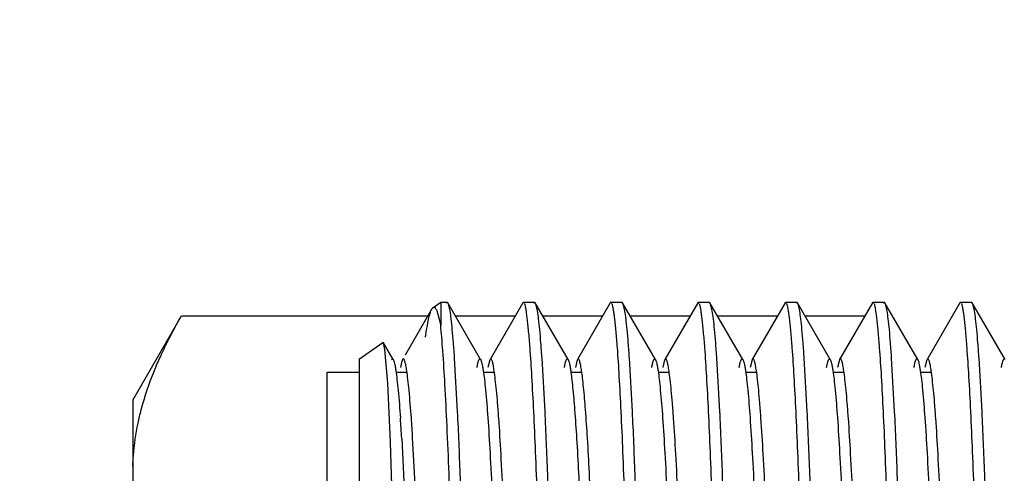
# Model space of a CAD drawing. Header units: inches. Extents: x 0.2 to 16.8, y 0.2 to 10.8.
# Tile 15 of 34: x 9.105 to 9.387, y 4.481 to 4.611. Entities that reach past the tile are written whole.
import ezdxf

# ---------------------------------------------------------------- set-up
doc = ezdxf.new("R2010")
doc.units = ezdxf.units.IN
doc.header["$LTSCALE"] = 0.935
doc.header["$MEASUREMENT"] = 0
doc.layers.get('0').update_dxf_attribs({"linetype": 'CONTINUOUS'})
doc.layers.add('DIMENSIONS', color=7, linetype='CONTINUOUS')
doc.styles.get("Standard").update_dxf_attribs({"font": 'txt', "width": 0.8})
doc.dimstyles.new('DIMSTYLE_1', dxfattribs={"dimtxt": 0.125, "dimasz": 0.18, "dimexe": 0.18, "dimexo": 0.0625, "dimgap": 0.09, "dimtad": 0, "dimtih": 1, "dimtoh": 1, "dimdec": 3, "dimzin": 4, "dimdsep": 46, "dimtxsty": 'STANDARD', "dimblk": '_FILLED', "dimblk1": '_FILLED', "dimblk2": '_FILLED', "dimcen": 0.09, "dimadec": 0, "dimazin": 0, "dimtp": 0.01, "dimtm": 0.01, "dimtfac": 1, "dimtdec": 3, "dimtofl": 0, "dimtmove": 0, "dimatfit": 3, "dimldrblk": '_FILLED', "dimfxl": 1, "dimtolj": 1, "dimtzin": 4, "dimarcsym": 0})

# ---------------------------------------------------------------- blocks, each defined once
blk = doc.blocks.new('*D26')
at = {"layer": 'DIMENSIONS', "color": 2, "linetype": 'CONTINUOUS'}
blk.add_line((8.97203, 5.43851), (8.97203, 2.48227), dxfattribs=at)
at = {"layer": 'DIMENSIONS', "color": 2, "linetype": 'CONTINUOUS', "insert": (8.90953, 2.41977), "char_height": 0.125, "width": 1.225, "attachment_point": 3, "rotation": 90, "line_spacing_factor": 0.9}
blk.add_mtext('.649{\\Ftxt.shx;\\W1.000000;\\H0.125000; }[16.49]', dxfattribs=at)
blk = doc.blocks.new('_FILLED')
at = {"color": 0, "linetype": 'BYBLOCK'}
blk.add_solid([(0, 0), (-1, 0.1736), (-1, -0.1736)], dxfattribs=at)

msp = doc.modelspace()

# ---------------------------------------------------------------- linework, layer by layer
at = {"color": 6, "linetype": 'CONTINUOUS'}
for p, q in [((9.22282, 4.52831), (9.22315, 4.5287)), ((9.22315, 4.5287), (9.22533, 4.53023)), ((9.22533, 4.53023), (9.22716, 4.53023)), ((9.22533, 4.53023), (9.22533, 4.52353)), ((9.22692, 4.52998), (9.22716, 4.53023)), ((9.22716, 4.53023), (9.22735, 4.53006)), ((9.23676, 4.51379), (9.22735, 4.53006)), ((9.22735, 4.53005), (9.22793, 4.52776)), ((9.24884, 4.53006), (9.23944, 4.5138)), ((9.24884, 4.53006), (9.2488, 4.52998)), ((9.24903, 4.53023), (9.24884, 4.53006)), ((9.2493, 4.5299), (9.24903, 4.53022)), ((9.24904, 4.53023), (9.25216, 4.53023)), ((9.25192, 4.52998), (9.25216, 4.53023)), ((9.25216, 4.53023), (9.25235, 4.53006)), ((9.26176, 4.51379), (9.25235, 4.53006)), ((9.25235, 4.53005), (9.25293, 4.52776)), ((9.27384, 4.53006), (9.26444, 4.5138)), ((9.27384, 4.53006), (9.2738, 4.52998)), ((9.27403, 4.53023), (9.27384, 4.53006)), ((9.2743, 4.5299), (9.27403, 4.53022)), ((9.27404, 4.53023), (9.27716, 4.53023)), ((9.27692, 4.52998), (9.27716, 4.53023)), ((9.27716, 4.53023), (9.27735, 4.53006)), ((9.28676, 4.51379), (9.27735, 4.53006)), ((9.27735, 4.53005), (9.27793, 4.52776)), ((9.29884, 4.53006), (9.28944, 4.5138)), ((9.29884, 4.53006), (9.2988, 4.52998)), ((9.29903, 4.53023), (9.29884, 4.53006)), ((9.2993, 4.5299), (9.29903, 4.53022)), ((9.29904, 4.53023), (9.30216, 4.53023)), ((9.30192, 4.52998), (9.30216, 4.53023)), ((9.30216, 4.53023), (9.30235, 4.53006)), ((9.31176, 4.51379), (9.30235, 4.53006)), ((9.30235, 4.53005), (9.30293, 4.52776)), ((9.32384, 4.53006), (9.31444, 4.5138)), ((9.32384, 4.53006), (9.3238, 4.52998)), ((9.32403, 4.53023), (9.32384, 4.53006)), ((9.3243, 4.5299), (9.32403, 4.53022)), ((9.32404, 4.53023), (9.32716, 4.53023)), ((9.32692, 4.52998), (9.32716, 4.53023)), ((9.32716, 4.53023), (9.32735, 4.53006)), ((9.33676, 4.51379), (9.32735, 4.53006)), ((9.32735, 4.53005), (9.32793, 4.52776)), ((9.34884, 4.53006), (9.33944, 4.5138)), ((9.34884, 4.53006), (9.3488, 4.52998)), ((9.34903, 4.53023), (9.34884, 4.53006)), ((9.3493, 4.5299), (9.34903, 4.53022)), ((9.34904, 4.53023), (9.35216, 4.53023)), ((9.35192, 4.52998), (9.35216, 4.53023)), ((9.35216, 4.53023), (9.35235, 4.53006)), ((9.36176, 4.51379), (9.35235, 4.53006)), ((9.35235, 4.53005), (9.35293, 4.52776)), ((9.37384, 4.53006), (9.36444, 4.5138)), ((9.37384, 4.53006), (9.3738, 4.52998)), ((9.37403, 4.53023), (9.37384, 4.53006)), ((9.3743, 4.5299), (9.37403, 4.53022)), ((9.37404, 4.53023), (9.37716, 4.53023)), ((9.37692, 4.52998), (9.37716, 4.53023)), ((9.37716, 4.53023), (9.37735, 4.53006)), ((9.38676, 4.51379), (9.37735, 4.53006)), ((9.37735, 4.53005), (9.37793, 4.52776)), ((9.13727, 4.50218), (9.1512, 4.52631)), ((9.1512, 4.52631), (9.22167, 4.52631)), ((9.22282, 4.52831), (9.21514, 4.51502)), ((9.22276, 4.52818), (9.22282, 4.52831)), ((9.22444, 4.52715), (9.22533, 4.52353)), ((9.22952, 4.52631), (9.24667, 4.52631)), ((9.25452, 4.52631), (9.27167, 4.52631)), ((9.27952, 4.52631), (9.29667, 4.52631)), ((9.30452, 4.52631), (9.32167, 4.52631)), ((9.32952, 4.52631), (9.34667, 4.52631)), ((9.20214, 4.51399), (9.20883, 4.51867)), ((9.20883, 4.51867), (9.20866, 4.51833)), ((9.20898, 4.51859), (9.20883, 4.51867)), ((9.21176, 4.51379), (9.20898, 4.51859)), ((9.2094, 4.51666), (9.20898, 4.51859)), ((9.21018, 4.50705), (9.2094, 4.51666)), ((9.20214, 4.29646), (9.20214, 4.51399)), ((9.2113, 4.51377), (9.21154, 4.51399)), ((9.21154, 4.51399), (9.21177, 4.51379)), ((9.21415, 4.513), (9.21385, 4.51157)), ((9.21439, 4.51372), (9.21415, 4.513)), ((9.21466, 4.51399), (9.21444, 4.5138)), ((9.22922, 4.51415), (9.23008, 4.49898)), ((9.23654, 4.51399), (9.23677, 4.51379)), ((9.23939, 4.51372), (9.23885, 4.51157)), ((9.23966, 4.51399), (9.23944, 4.5138)), ((9.25422, 4.51415), (9.25508, 4.49898)), ((9.26154, 4.51399), (9.26177, 4.51379)), ((9.26439, 4.51372), (9.26385, 4.51157)), ((9.26466, 4.51399), (9.26444, 4.5138)), ((9.27922, 4.51415), (9.28008, 4.49898)), ((9.28654, 4.51399), (9.28677, 4.51379)), ((9.28939, 4.51372), (9.28885, 4.51157)), ((9.28966, 4.51399), (9.28944, 4.5138)), ((9.30422, 4.51415), (9.30508, 4.49898)), ((9.31154, 4.51399), (9.31177, 4.51379)), ((9.31439, 4.51372), (9.31385, 4.51157)), ((9.31466, 4.51399), (9.31444, 4.5138)), ((9.32922, 4.51415), (9.33008, 4.49898)), ((9.33654, 4.51399), (9.33677, 4.51379)), ((9.33939, 4.51372), (9.33885, 4.51157)), ((9.33966, 4.51399), (9.33944, 4.5138)), ((9.35422, 4.51415), (9.35508, 4.49898)), ((9.36154, 4.51399), (9.36177, 4.51379)), ((9.36439, 4.51372), (9.36385, 4.51157)), ((9.36466, 4.51399), (9.36444, 4.5138)), ((9.37922, 4.51415), (9.38008, 4.49898)), ((9.21096, 4.49017), (9.21018, 4.50705)), ((9.13727, 4.50217), (9.13727, 4.19017)), ((9.21175, 4.46446), (9.21096, 4.49017)), ((9.2142, 4.49123), (9.21562, 4.46174)), ((9.2182, 4.47454), (9.21731, 4.49139))]:
    msp.add_line(p, q, dxfattribs=at)
at = {"color": 7, "linetype": 'CONTINUOUS'}
for p, q in [((9.19286, 4.51023), (9.20214, 4.51023)), ((9.19286, 4.30024), (9.19286, 4.51022)), ((9.21255, 4.51023), (9.21567, 4.51023)), ((9.23755, 4.51023), (9.24067, 4.51023)), ((9.26255, 4.51023), (9.26567, 4.51023)), ((9.28755, 4.51023), (9.29067, 4.51023)), ((9.31255, 4.51023), (9.31567, 4.51023)), ((9.33755, 4.51023), (9.34067, 4.51023)), ((9.36255, 4.51023), (9.36567, 4.51023))]:
    msp.add_line(p, q, dxfattribs=at)
at = {"color": 6, "linetype": 'CONTINUOUS'}
for centre, radius, start, end in [((8.64439, 4.45651), 0.57086, 3.4866, 4.072), ((8.60918, 4.45407), 0.60928, 3.51152, 4.04493), ((9.20448, 4.48124), 0.06721, 178.2585, 179.9674)]:
    msp.add_arc(centre, radius, start, end, dxfattribs=at)
for points, knots in [([(9.22315, 4.5287), (9.22319, 4.52873), (9.2233, 4.52878), (9.22347, 4.52877), (9.22364, 4.52868), (9.2238, 4.52852), (9.22396, 4.52828), (9.2242, 4.52783), (9.22435, 4.52744), (9.22444, 4.52715)], [0, 0, 0, 0, 0.075936, 0.145754, 0.224699, 0.323761, 0.448623, 0.602097, 1, 1, 1, 1]), ([(9.25088, 4.51718), (9.25076, 4.51874), (9.25058, 4.52096), (9.25031, 4.52374), (9.25012, 4.52545), (9.24994, 4.52689), (9.24976, 4.52808), (9.24958, 4.529), (9.24944, 4.52952), (9.24937, 4.52973)], [0, 0, 0, 0, 0.370937, 0.526853, 0.662657, 0.778053, 0.872772, 0.946701, 1, 1, 1, 1]), ([(9.27588, 4.51718), (9.27576, 4.51874), (9.27558, 4.52096), (9.27531, 4.52374), (9.27512, 4.52545), (9.27494, 4.52689), (9.27476, 4.52808), (9.27458, 4.529), (9.27444, 4.52952), (9.27437, 4.52973)], [0, 0, 0, 0, 0.370937, 0.526853, 0.662657, 0.778053, 0.872772, 0.946701, 1, 1, 1, 1]), ([(9.30088, 4.51718), (9.30076, 4.51874), (9.30058, 4.52096), (9.30031, 4.52374), (9.30012, 4.52545), (9.29994, 4.52689), (9.29976, 4.52808), (9.29958, 4.529), (9.29944, 4.52952), (9.29937, 4.52973)], [0, 0, 0, 0, 0.370937, 0.526853, 0.662657, 0.778053, 0.872772, 0.946701, 1, 1, 1, 1]), ([(9.32588, 4.51718), (9.32576, 4.51874), (9.32558, 4.52096), (9.32531, 4.52374), (9.32512, 4.52545), (9.32494, 4.52689), (9.32476, 4.52808), (9.32458, 4.529), (9.32444, 4.52952), (9.32437, 4.52973)], [0, 0, 0, 0, 0.370937, 0.526853, 0.662657, 0.778053, 0.872772, 0.946701, 1, 1, 1, 1]), ([(9.35088, 4.51718), (9.35076, 4.51874), (9.35058, 4.52096), (9.35031, 4.52374), (9.35012, 4.52545), (9.34994, 4.52689), (9.34976, 4.52808), (9.34958, 4.529), (9.34944, 4.52952), (9.34937, 4.52973)], [0, 0, 0, 0, 0.370937, 0.526853, 0.662657, 0.778053, 0.872772, 0.946701, 1, 1, 1, 1]), ([(9.37588, 4.51718), (9.37576, 4.51874), (9.37558, 4.52096), (9.37531, 4.52374), (9.37512, 4.52545), (9.37494, 4.52689), (9.37476, 4.52808), (9.37458, 4.529), (9.37444, 4.52952), (9.37437, 4.52973)], [0, 0, 0, 0, 0.370937, 0.526853, 0.662657, 0.778053, 0.872772, 0.946701, 1, 1, 1, 1]), ([(9.14345, 4.51066), (9.14399, 4.51199), (9.1463, 4.51734), (9.14901, 4.5225), (9.1512, 4.52631)], [0, 0, 0, 0, 0.245593, 1, 1, 1, 1]), ([(9.22793, 4.52776), (9.22805, 4.52699), (9.22828, 4.5252), (9.2286, 4.52215), (9.22892, 4.51839), (9.22912, 4.51564), (9.22922, 4.51415)], [0, 0, 0, 0, 0.170848, 0.39537, 0.672233, 1, 1, 1, 1]), ([(9.25293, 4.52776), (9.25305, 4.52699), (9.25328, 4.5252), (9.2536, 4.52215), (9.25392, 4.51839), (9.25412, 4.51564), (9.25422, 4.51415)], [0, 0, 0, 0, 0.170848, 0.39537, 0.672233, 1, 1, 1, 1]), ([(9.27793, 4.52776), (9.27805, 4.52699), (9.27828, 4.5252), (9.2786, 4.52215), (9.27892, 4.51839), (9.27912, 4.51564), (9.27922, 4.51415)], [0, 0, 0, 0, 0.170848, 0.39537, 0.672233, 1, 1, 1, 1]), ([(9.30293, 4.52776), (9.30305, 4.52699), (9.30328, 4.5252), (9.3036, 4.52215), (9.30392, 4.51839), (9.30412, 4.51564), (9.30422, 4.51415)], [0, 0, 0, 0, 0.170848, 0.39537, 0.672233, 1, 1, 1, 1]), ([(9.32793, 4.52776), (9.32805, 4.52699), (9.32828, 4.5252), (9.3286, 4.52215), (9.32892, 4.51839), (9.32912, 4.51564), (9.32922, 4.51415)], [0, 0, 0, 0, 0.170848, 0.39537, 0.672233, 1, 1, 1, 1]), ([(9.35293, 4.52776), (9.35305, 4.52699), (9.35328, 4.5252), (9.3536, 4.52215), (9.35392, 4.51839), (9.35412, 4.51564), (9.35422, 4.51415)], [0, 0, 0, 0, 0.170848, 0.39537, 0.672233, 1, 1, 1, 1]), ([(9.37793, 4.52776), (9.37805, 4.52699), (9.37828, 4.5252), (9.3786, 4.52215), (9.37892, 4.51839), (9.37912, 4.51564), (9.37922, 4.51415)], [0, 0, 0, 0, 0.170848, 0.39537, 0.672233, 1, 1, 1, 1]), ([(9.23005, 4.41306), (9.22984, 4.41913), (9.22944, 4.43111), (9.22884, 4.44865), (9.22829, 4.46527), (9.22776, 4.48057), (9.2272, 4.49423), (9.22662, 4.50597), (9.2261, 4.51443), (9.22566, 4.52004), (9.22544, 4.52244), (9.22533, 4.52353)], [0, 0, 0, 0, 0.164833, 0.324942, 0.476321, 0.615755, 0.740312, 0.847395, 0.934607, 0.970145, 1, 1, 1, 1]), ([(9.25505, 4.41306), (9.25469, 4.42374), (9.25415, 4.43945), (9.25347, 4.45989), (9.25299, 4.474), (9.2525, 4.48692), (9.252, 4.49845), (9.25148, 4.50838), (9.25109, 4.51445), (9.25088, 4.51718)], [0, 0, 0, 0, 0.307443, 0.452681, 0.588833, 0.713647, 0.825024, 0.921001, 1, 1, 1, 1]), ([(9.28005, 4.41306), (9.27969, 4.42374), (9.27915, 4.43945), (9.27847, 4.45989), (9.27799, 4.474), (9.2775, 4.48692), (9.277, 4.49845), (9.27648, 4.50838), (9.27609, 4.51445), (9.27588, 4.51718)], [0, 0, 0, 0, 0.307443, 0.452681, 0.588833, 0.713647, 0.825024, 0.921001, 1, 1, 1, 1]), ([(9.30505, 4.41306), (9.30469, 4.42374), (9.30415, 4.43945), (9.30347, 4.45989), (9.30299, 4.474), (9.3025, 4.48692), (9.302, 4.49845), (9.30148, 4.50838), (9.30109, 4.51445), (9.30088, 4.51718)], [0, 0, 0, 0, 0.307443, 0.452681, 0.588833, 0.713647, 0.825024, 0.921001, 1, 1, 1, 1]), ([(9.33005, 4.41306), (9.32969, 4.42374), (9.32915, 4.43945), (9.32847, 4.45989), (9.32799, 4.474), (9.3275, 4.48692), (9.327, 4.49845), (9.32648, 4.50838), (9.32609, 4.51445), (9.32588, 4.51718)], [0, 0, 0, 0, 0.307443, 0.452681, 0.588833, 0.713647, 0.825024, 0.921001, 1, 1, 1, 1]), ([(9.35505, 4.41306), (9.35469, 4.42374), (9.35415, 4.43945), (9.35347, 4.45989), (9.35299, 4.474), (9.3525, 4.48692), (9.352, 4.49845), (9.35148, 4.50838), (9.35109, 4.51445), (9.35088, 4.51718)], [0, 0, 0, 0, 0.307443, 0.452681, 0.588833, 0.713647, 0.825024, 0.921001, 1, 1, 1, 1]), ([(9.38005, 4.41306), (9.37969, 4.42374), (9.37915, 4.43945), (9.37847, 4.45989), (9.37799, 4.474), (9.3775, 4.48692), (9.377, 4.49845), (9.37648, 4.50838), (9.37609, 4.51445), (9.37588, 4.51718)], [0, 0, 0, 0, 0.307443, 0.452681, 0.588833, 0.713647, 0.825024, 0.921001, 1, 1, 1, 1]), ([(9.21177, 4.51379), (9.2118, 4.51373), (9.21187, 4.51358), (9.212, 4.51321), (9.21216, 4.51259), (9.21234, 4.51166), (9.21246, 4.51096), (9.21251, 4.51057)], [0, 0, 0, 0, 0.063078, 0.143295, 0.356788, 0.64222, 1, 1, 1, 1]), ([(9.21564, 4.51057), (9.2156, 4.51084), (9.21552, 4.51133), (9.2154, 4.51203), (9.21528, 4.51261), (9.21516, 4.5131), (9.21504, 4.51347), (9.21493, 4.51372), (9.21485, 4.51386), (9.21477, 4.51395), (9.2147, 4.51399), (9.21466, 4.51399)], [0, 0, 0, 0, 0.222436, 0.416249, 0.581479, 0.71825, 0.826853, 0.907983, 0.938795, 0.963696, 1, 1, 1, 1]), ([(9.23572, 4.51153), (9.23578, 4.51189), (9.23588, 4.51239), (9.23602, 4.513), (9.23612, 4.51335), (9.23622, 4.51362), (9.23633, 4.51384), (9.23645, 4.51399), (9.23654, 4.51399)], [0, 0, 0, 0, 0.412593, 0.576884, 0.713276, 0.822108, 0.904244, 1, 1, 1, 1]), ([(9.23677, 4.51379), (9.2368, 4.51373), (9.23687, 4.51358), (9.237, 4.51321), (9.23716, 4.51259), (9.23734, 4.51166), (9.23746, 4.51096), (9.23751, 4.51057)], [0, 0, 0, 0, 0.063078, 0.143295, 0.356788, 0.64222, 1, 1, 1, 1]), ([(9.24064, 4.51057), (9.2406, 4.51084), (9.24052, 4.51133), (9.2404, 4.51203), (9.24028, 4.51261), (9.24016, 4.5131), (9.24004, 4.51347), (9.23993, 4.51372), (9.23985, 4.51386), (9.23977, 4.51395), (9.2397, 4.51399), (9.23966, 4.51399)], [0, 0, 0, 0, 0.222436, 0.416249, 0.581479, 0.71825, 0.826853, 0.907983, 0.938795, 0.963696, 1, 1, 1, 1]), ([(9.26072, 4.51153), (9.26078, 4.51189), (9.26088, 4.51239), (9.26102, 4.513), (9.26112, 4.51335), (9.26122, 4.51362), (9.26133, 4.51384), (9.26145, 4.51399), (9.26154, 4.51399)], [0, 0, 0, 0, 0.412593, 0.576884, 0.713276, 0.822108, 0.904244, 1, 1, 1, 1]), ([(9.26177, 4.51379), (9.2618, 4.51373), (9.26187, 4.51358), (9.262, 4.51321), (9.26216, 4.51259), (9.26234, 4.51166), (9.26246, 4.51096), (9.26251, 4.51057)], [0, 0, 0, 0, 0.063078, 0.143295, 0.356788, 0.64222, 1, 1, 1, 1]), ([(9.26564, 4.51057), (9.2656, 4.51084), (9.26552, 4.51133), (9.2654, 4.51203), (9.26528, 4.51261), (9.26516, 4.5131), (9.26504, 4.51347), (9.26493, 4.51372), (9.26485, 4.51386), (9.26477, 4.51395), (9.2647, 4.51399), (9.26466, 4.51399)], [0, 0, 0, 0, 0.222436, 0.416249, 0.581479, 0.71825, 0.826853, 0.907983, 0.938795, 0.963696, 1, 1, 1, 1]), ([(9.28572, 4.51153), (9.28578, 4.51189), (9.28588, 4.51239), (9.28602, 4.513), (9.28612, 4.51335), (9.28622, 4.51362), (9.28633, 4.51384), (9.28645, 4.51399), (9.28654, 4.51399)], [0, 0, 0, 0, 0.412593, 0.576884, 0.713276, 0.822108, 0.904244, 1, 1, 1, 1]), ([(9.28677, 4.51379), (9.2868, 4.51373), (9.28687, 4.51358), (9.287, 4.51321), (9.28716, 4.51259), (9.28734, 4.51166), (9.28746, 4.51096), (9.28751, 4.51057)], [0, 0, 0, 0, 0.063078, 0.143295, 0.356788, 0.64222, 1, 1, 1, 1]), ([(9.29064, 4.51057), (9.2906, 4.51084), (9.29052, 4.51133), (9.2904, 4.51203), (9.29028, 4.51261), (9.29016, 4.5131), (9.29004, 4.51347), (9.28993, 4.51372), (9.28985, 4.51386), (9.28977, 4.51395), (9.2897, 4.51399), (9.28966, 4.51399)], [0, 0, 0, 0, 0.222436, 0.416249, 0.581479, 0.71825, 0.826853, 0.907983, 0.938795, 0.963696, 1, 1, 1, 1]), ([(9.31072, 4.51153), (9.31078, 4.51189), (9.31088, 4.51239), (9.31102, 4.513), (9.31112, 4.51335), (9.31122, 4.51362), (9.31133, 4.51384), (9.31145, 4.51399), (9.31154, 4.51399)], [0, 0, 0, 0, 0.412593, 0.576884, 0.713276, 0.822108, 0.904244, 1, 1, 1, 1]), ([(9.31177, 4.51379), (9.3118, 4.51373), (9.31187, 4.51358), (9.312, 4.51321), (9.31216, 4.51259), (9.31234, 4.51166), (9.31246, 4.51096), (9.31251, 4.51057)], [0, 0, 0, 0, 0.063078, 0.143295, 0.356788, 0.64222, 1, 1, 1, 1]), ([(9.31564, 4.51057), (9.3156, 4.51084), (9.31552, 4.51133), (9.3154, 4.51203), (9.31528, 4.51261), (9.31516, 4.5131), (9.31504, 4.51347), (9.31493, 4.51372), (9.31485, 4.51386), (9.31477, 4.51395), (9.3147, 4.51399), (9.31466, 4.51399)], [0, 0, 0, 0, 0.222436, 0.416249, 0.581479, 0.71825, 0.826853, 0.907983, 0.938795, 0.963696, 1, 1, 1, 1]), ([(9.33572, 4.51153), (9.33578, 4.51189), (9.33588, 4.51239), (9.33602, 4.513), (9.33612, 4.51335), (9.33622, 4.51362), (9.33633, 4.51384), (9.33645, 4.51399), (9.33654, 4.51399)], [0, 0, 0, 0, 0.412593, 0.576884, 0.713276, 0.822108, 0.904244, 1, 1, 1, 1]), ([(9.33677, 4.51379), (9.3368, 4.51373), (9.33687, 4.51358), (9.337, 4.51321), (9.33716, 4.51259), (9.33734, 4.51166), (9.33746, 4.51096), (9.33751, 4.51057)], [0, 0, 0, 0, 0.063078, 0.143295, 0.356788, 0.64222, 1, 1, 1, 1]), ([(9.34064, 4.51057), (9.3406, 4.51084), (9.34052, 4.51133), (9.3404, 4.51203), (9.34028, 4.51261), (9.34016, 4.5131), (9.34004, 4.51347), (9.33993, 4.51372), (9.33985, 4.51386), (9.33977, 4.51395), (9.3397, 4.51399), (9.33966, 4.51399)], [0, 0, 0, 0, 0.222436, 0.416249, 0.581479, 0.71825, 0.826853, 0.907983, 0.938795, 0.963696, 1, 1, 1, 1]), ([(9.36072, 4.51153), (9.36078, 4.51189), (9.36088, 4.51239), (9.36102, 4.513), (9.36112, 4.51335), (9.36122, 4.51362), (9.36133, 4.51384), (9.36145, 4.51399), (9.36154, 4.51399)], [0, 0, 0, 0, 0.412593, 0.576884, 0.713276, 0.822108, 0.904244, 1, 1, 1, 1]), ([(9.36177, 4.51379), (9.3618, 4.51373), (9.36187, 4.51358), (9.362, 4.51321), (9.36216, 4.51259), (9.36234, 4.51166), (9.36246, 4.51096), (9.36251, 4.51057)], [0, 0, 0, 0, 0.063078, 0.143295, 0.356788, 0.64222, 1, 1, 1, 1]), ([(9.36564, 4.51057), (9.3656, 4.51084), (9.36552, 4.51133), (9.3654, 4.51203), (9.36528, 4.51261), (9.36516, 4.5131), (9.36504, 4.51347), (9.36493, 4.51372), (9.36485, 4.51386), (9.36477, 4.51395), (9.3647, 4.51399), (9.36466, 4.51399)], [0, 0, 0, 0, 0.222436, 0.416249, 0.581479, 0.71825, 0.826853, 0.907983, 0.938795, 0.963696, 1, 1, 1, 1]), ([(9.38572, 4.51153), (9.38578, 4.51189), (9.38588, 4.51239), (9.38602, 4.513), (9.38612, 4.51335), (9.38622, 4.51362), (9.38633, 4.51384), (9.38645, 4.51399), (9.38654, 4.51399)], [0, 0, 0, 0, 0.412593, 0.576884, 0.713276, 0.822108, 0.904244, 1, 1, 1, 1]), ([(9.13878, 4.49562), (9.13905, 4.49689), (9.14025, 4.50201), (9.14196, 4.507), (9.14345, 4.51066)], [0, 0, 0, 0, 0.246421, 1, 1, 1, 1]), ([(9.21251, 4.51057), (9.21263, 4.50975), (9.21287, 4.50791), (9.21334, 4.50341), (9.21363, 4.49971), (9.21382, 4.49705)], [0, 0, 0, 0, 0.181837, 0.410095, 1, 1, 1, 1]), ([(9.21694, 4.49705), (9.21675, 4.49972), (9.21646, 4.50341), (9.21599, 4.50791), (9.21576, 4.50975), (9.21564, 4.51057)], [0, 0, 0, 0, 0.589909, 0.818164, 1, 1, 1, 1]), ([(9.23751, 4.51057), (9.23763, 4.50976), (9.23786, 4.50794), (9.23833, 4.5035), (9.23888, 4.4965), (9.2395, 4.48649), (9.2401, 4.47453), (9.24066, 4.46089), (9.24123, 4.44589), (9.24186, 4.42993), (9.24228, 4.419), (9.24249, 4.41344)], [0, 0, 0, 0, 0.025095, 0.05654, 0.137687, 0.24164, 0.365793, 0.507234, 0.662657, 0.82844, 1, 1, 1, 1]), ([(9.24567, 4.41204), (9.24546, 4.41767), (9.24503, 4.42874), (9.24439, 4.44492), (9.24381, 4.46013), (9.24324, 4.47398), (9.24264, 4.48614), (9.2421, 4.49507), (9.24164, 4.50115), (9.24131, 4.50484), (9.24099, 4.50791), (9.24076, 4.50975), (9.24064, 4.51057)], [0, 0, 0, 0, 0.171131, 0.336804, 0.492309, 0.63392, 0.758262, 0.862361, 0.90595, 0.943555, 0.974972, 1, 1, 1, 1]), ([(9.26251, 4.51057), (9.26262, 4.50988), (9.26282, 4.50834), (9.26322, 4.50464), (9.2637, 4.49889), (9.26425, 4.49073), (9.26478, 4.481), (9.2653, 4.46988), (9.26579, 4.45756), (9.2663, 4.44428), (9.26665, 4.43513), (9.26684, 4.43043)], [0, 0, 0, 0, 0.026104, 0.058091, 0.139075, 0.241607, 0.363767, 0.503285, 0.657693, 0.824259, 1, 1, 1, 1]), ([(9.26995, 4.43055), (9.26977, 4.43525), (9.26941, 4.44439), (9.26891, 4.45765), (9.26841, 4.46994), (9.2679, 4.48104), (9.26737, 4.49076), (9.26683, 4.49891), (9.26634, 4.50464), (9.26594, 4.50834), (9.26574, 4.50988), (9.26564, 4.51057)], [0, 0, 0, 0, 0.175767, 0.342338, 0.496741, 0.636246, 0.758393, 0.860915, 0.941898, 0.973889, 1, 1, 1, 1]), ([(9.28751, 4.51057), (9.28763, 4.50976), (9.28786, 4.50794), (9.28833, 4.5035), (9.28888, 4.4965), (9.2895, 4.48649), (9.2901, 4.47453), (9.29066, 4.46089), (9.29123, 4.44589), (9.29186, 4.42993), (9.29228, 4.419), (9.29249, 4.41344)], [0, 0, 0, 0, 0.025095, 0.05654, 0.137687, 0.24164, 0.365793, 0.507234, 0.662657, 0.82844, 1, 1, 1, 1]), ([(9.29567, 4.41204), (9.29546, 4.41767), (9.29503, 4.42874), (9.29439, 4.44492), (9.29381, 4.46013), (9.29324, 4.47398), (9.29264, 4.48614), (9.2921, 4.49507), (9.29164, 4.50115), (9.29131, 4.50484), (9.29099, 4.50791), (9.29076, 4.50975), (9.29064, 4.51057)], [0, 0, 0, 0, 0.171131, 0.336804, 0.492309, 0.63392, 0.758262, 0.862361, 0.90595, 0.943555, 0.974972, 1, 1, 1, 1]), ([(9.31251, 4.51057), (9.31263, 4.50976), (9.31286, 4.50794), (9.31333, 4.5035), (9.31388, 4.4965), (9.3145, 4.48649), (9.3151, 4.47453), (9.31566, 4.46089), (9.31623, 4.44589), (9.31686, 4.42993), (9.31728, 4.419), (9.31749, 4.41344)], [0, 0, 0, 0, 0.025095, 0.05654, 0.137687, 0.24164, 0.365793, 0.507234, 0.662657, 0.82844, 1, 1, 1, 1]), ([(9.32067, 4.41204), (9.32046, 4.41767), (9.32003, 4.42874), (9.31939, 4.44492), (9.31881, 4.46013), (9.31824, 4.47398), (9.31764, 4.48614), (9.3171, 4.49507), (9.31664, 4.50115), (9.31631, 4.50484), (9.31599, 4.50791), (9.31576, 4.50975), (9.31564, 4.51057)], [0, 0, 0, 0, 0.171131, 0.336804, 0.492309, 0.63392, 0.758262, 0.862361, 0.90595, 0.943555, 0.974972, 1, 1, 1, 1]), ([(9.33751, 4.51057), (9.33763, 4.50976), (9.33786, 4.50794), (9.33833, 4.5035), (9.33888, 4.4965), (9.3395, 4.48649), (9.3401, 4.47453), (9.34066, 4.46089), (9.34123, 4.44589), (9.34186, 4.42993), (9.34228, 4.419), (9.34249, 4.41344)], [0, 0, 0, 0, 0.025095, 0.05654, 0.137687, 0.24164, 0.365793, 0.507234, 0.662657, 0.82844, 1, 1, 1, 1]), ([(9.34567, 4.41204), (9.34546, 4.41767), (9.34503, 4.42874), (9.34439, 4.44492), (9.34381, 4.46013), (9.34324, 4.47398), (9.34264, 4.48614), (9.3421, 4.49507), (9.34164, 4.50115), (9.34131, 4.50484), (9.34099, 4.50791), (9.34076, 4.50975), (9.34064, 4.51057)], [0, 0, 0, 0, 0.171131, 0.336804, 0.492309, 0.63392, 0.758262, 0.862361, 0.90595, 0.943555, 0.974972, 1, 1, 1, 1]), ([(9.36251, 4.51057), (9.36263, 4.50976), (9.36286, 4.50794), (9.36333, 4.5035), (9.36388, 4.4965), (9.3645, 4.48649), (9.3651, 4.47453), (9.36566, 4.46089), (9.36623, 4.44589), (9.36686, 4.42993), (9.36728, 4.419), (9.36749, 4.41344)], [0, 0, 0, 0, 0.025095, 0.05654, 0.137687, 0.24164, 0.365793, 0.507234, 0.662657, 0.82844, 1, 1, 1, 1]), ([(9.37067, 4.41204), (9.37046, 4.41767), (9.37003, 4.42874), (9.36939, 4.44492), (9.36881, 4.46013), (9.36824, 4.47398), (9.36764, 4.48614), (9.3671, 4.49507), (9.36664, 4.50115), (9.36631, 4.50484), (9.36599, 4.50791), (9.36576, 4.50975), (9.36564, 4.51057)], [0, 0, 0, 0, 0.171131, 0.336804, 0.492309, 0.63392, 0.758262, 0.862361, 0.90595, 0.943555, 0.974972, 1, 1, 1, 1]), ([(9.23008, 4.49898), (9.23037, 4.493), (9.23089, 4.48008), (9.23161, 4.4595), (9.23237, 4.43684), (9.2329, 4.42112), (9.23317, 4.41306)], [0, 0, 0, 0, 0.208766, 0.451319, 0.718618, 1, 1, 1, 1]), ([(9.25508, 4.49898), (9.25537, 4.493), (9.25589, 4.48008), (9.25661, 4.4595), (9.25737, 4.43684), (9.2579, 4.42112), (9.25817, 4.41306)], [0, 0, 0, 0, 0.208766, 0.451319, 0.718618, 1, 1, 1, 1]), ([(9.28008, 4.49898), (9.28037, 4.493), (9.28089, 4.48008), (9.28161, 4.4595), (9.28237, 4.43684), (9.2829, 4.42112), (9.28317, 4.41306)], [0, 0, 0, 0, 0.208766, 0.451319, 0.718618, 1, 1, 1, 1]), ([(9.30508, 4.49898), (9.30537, 4.493), (9.30589, 4.48008), (9.30661, 4.4595), (9.30737, 4.43684), (9.3079, 4.42112), (9.30817, 4.41306)], [0, 0, 0, 0, 0.208766, 0.451319, 0.718618, 1, 1, 1, 1]), ([(9.33008, 4.49898), (9.33037, 4.493), (9.33089, 4.48008), (9.33161, 4.4595), (9.33237, 4.43684), (9.3329, 4.42112), (9.33317, 4.41306)], [0, 0, 0, 0, 0.208766, 0.451319, 0.718618, 1, 1, 1, 1]), ([(9.35508, 4.49898), (9.35537, 4.493), (9.35589, 4.48008), (9.35661, 4.4595), (9.35737, 4.43684), (9.3579, 4.42112), (9.35817, 4.41306)], [0, 0, 0, 0, 0.208766, 0.451319, 0.718618, 1, 1, 1, 1]), ([(9.38008, 4.49898), (9.38037, 4.493), (9.38089, 4.48008), (9.38161, 4.4595), (9.38237, 4.43684), (9.3829, 4.42112), (9.38317, 4.41306)], [0, 0, 0, 0, 0.208766, 0.451319, 0.718618, 1, 1, 1, 1]), ([(9.1373, 4.48328), (9.13733, 4.48431), (9.13755, 4.48845), (9.13814, 4.49257), (9.13878, 4.49562)], [0, 0, 0, 0, 0.248772, 1, 1, 1, 1])]:
    msp.add_open_spline(points, degree=3, knots=knots, dxfattribs=at)
at = {"color": 7, "linetype": 'CONTINUOUS'}
msp.add_open_spline([(9.22096, 4.52016), (9.2211, 4.52111), (9.22138, 4.52284), (9.22182, 4.52515), (9.2222, 4.5267), (9.22252, 4.52765), (9.22267, 4.52802), (9.22276, 4.52818)], degree=3, knots=[0, 0, 0, 0, 0.352845, 0.637274, 0.852817, 0.93485, 1, 1, 1, 1], dxfattribs=at)

# ---------------------------------------------------------------- dimensions: what is measured, and where the dimension line sits
at = {"layer": 'DIMENSIONS', "color": 2, "linetype": 'CONTINUOUS'}
dim = msp.add_ordinate_dim(feature_location=(8.97203, 5.43851), offset=(0, -2.95624), dtype=1, origin=(9.62143, 5.50101), dimstyle='DIMSTYLE_1', dxfattribs=at)
dim.commit()
dim.dimension.update_dxf_attribs({"geometry": '*D26', "text_midpoint": (9.10646, 1.58377)})

doc.saveas('drawing.dxf')
